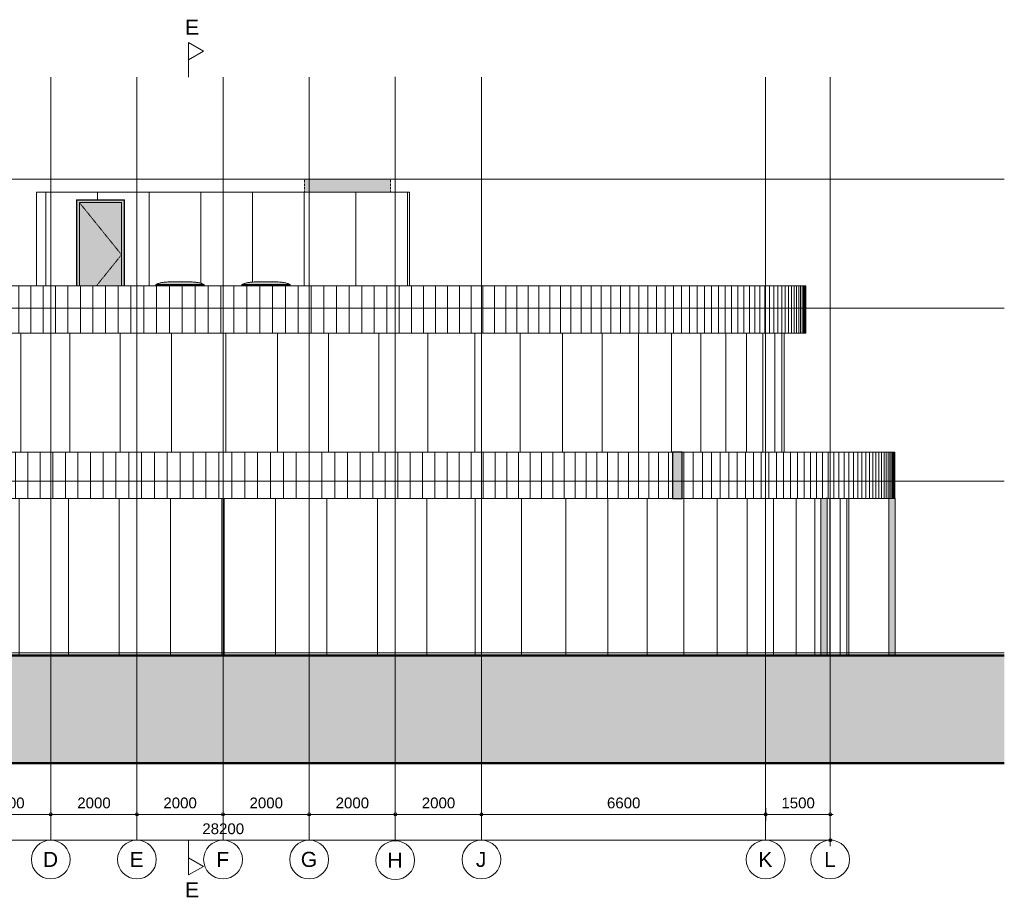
# Model space of a CAD drawing. Header units: millimetres. Extents: x -2730 to 271154, y -5699 to 14719.
# Tile 9 of 9: x 248291 to 271154, y -5676 to 14701. Entities that reach past the tile are written whole.
import ezdxf

# ---------------------------------------------------------------- set-up
doc = ezdxf.new("R2010")
doc.units = ezdxf.units.MM
for name, pattern in [('Dash', [6.35, 3.175, -3.175]), ('THO_hartlijn', [8, 5, -1, 1, -1]), ('THO_hhidden', [2.5, 1.5, -1]), ('THO_hidden', [6, 3, -3]), ('THO_stramienlijn', [20, 17, -1.5, 0, -1.5])]:
    doc.linetypes.add(name, pattern=pattern)
for name, color, linetype, lineweight in [('A-ANNO-DIMS', 7, 'Continuous', 13), ('A-ANNO-DIMS-100', 7, 'Continuous', 13), ('A-DOOR', 7, 'Continuous', 13), ('A-FLOR-LEVL', 7, 'Continuous', 13), ('A-GENM', 7, 'Continuous', 13), ('A-GLAZ', 7, 'Continuous', 13), ('A-WALL-PATT', 7, 'Continuous', 18), ('C-TOPO', 7, 'Continuous', 13), ('C-TOPO-PATT', 7, 'Continuous', 50), ('I-WALL', 7, 'Continuous', 18), ('S-COLS', 7, 'Continuous', 13), ('S-GRID', 7, 'Continuous', 13), ('S-GRID-IDEN', 7, 'Continuous', 13)]:
    doc.layers.add(name, color=color, linetype=linetype, lineweight=lineweight)
for name, color, linetype, lineweight, true_color in [('A-AREA', 1, 'Continuous', 13, 0xff0000), ('A-DETL', 7, 'Continuous', 13, 0x00a600), ('G-ANNO-SYMB', 7, 'THO_hidden', 13, 0xff8040)]:
    doc.layers.add(name, color=color, linetype=linetype, lineweight=lineweight, true_color=true_color)
doc.styles.add('Arial', font='arial.ttf', dxfattribs={"height": 250})
doc.styles.add('Arial_2', font='arial.ttf', dxfattribs={"height": 350})
doc.dimstyles.new('THO_25_-_transparant', dxfattribs={"dimscale": 304.8, "dimtxt": 0.836827, "dimasz": 0.229659, "dimexe": 0.459318, "dimexo": 0.0625, "dimgap": 0.213255, "dimtad": 1, "dimdec": 3, "dimlfac": 304.8, "dimrnd": 0.001, "dimdsep": 46, "dimtxsty": 'Arial', "dimblk1": 'DOTBLANK', "dimblk2": 'DOTBLANK', "dimsah": 1, "dimcen": 0.09, "dimdle": 0.229659, "dimazin": 0, "dimtfac": 1, "dimtdec": 4, "dimtix": 1, "dimtmove": 0, "dimatfit": 3, "dimfxl": 0.001507, "dimfxlon": 1, "dimtvp": 1, "dimtolj": 1, "dimtzin": 0, "dimarcsym": 2})
pattern_1 = [(90, (248897.6, 8000), (-1200, 7e-14), [])]

# ---------------------------------------------------------------- blocks, each defined once
blk = doc.blocks.new('FP_53-04 rechtergevel _plotview_')
at = {"layer": 'A-WALL-PATT', "color": 8, "lineweight": 13, "true_color": 0x808080}
for p, q in [((24124, -63), (24124, 3580)), ((25322, -63), (25322, 3580)), ((26513, -63), (26513, 3580)), ((27686, -63), (27686, 3580)), ((28836, -63), (28836, 3580)), ((29953, -63), (29953, 3580)), ((31030, -63), (31030, 3580)), ((32060, -63), (32060, 3580)), ((33036, -63), (33036, 3580)), ((33951, -63), (33951, 3580)), ((34799, -63), (34799, 3580)), ((35573, -63), (35573, 3580)), ((36270, -63), (36270, 3580)), ((36883, -63), (36883, 3580)), ((37410, -63), (37410, 3580)), ((37845, -63), (37845, 3580)), ((38187, -63), (38187, 3580)), ((38433, -63), (38433, 3580)), ((38582, -63), (38582, 3580))]:
    blk.add_line(p, q, dxfattribs=at)
at = {"layer": 'I-WALL'}
blk.add_line((38630, -63), (38630, 3580), dxfattribs=at)
blk = doc.blocks.new('FP_54-04 rechtergevel _plotview_')
at = {"layer": 'A-WALL-PATT', "color": 8, "lineweight": 13, "true_color": 0x808080}
for p, q in [((9618, -63), (9618, 3580)), ((9767, -63), (9767, 3580)), ((10013, -63), (10013, 3580)), ((10355, -63), (10355, 3580)), ((10790, -63), (10790, 3580)), ((11317, -63), (11317, 3580)), ((11930, -63), (11930, 3580)), ((12627, -63), (12627, 3580)), ((13402, -63), (13402, 3580)), ((14249, -63), (14249, 3580)), ((15164, -63), (15164, 3580)), ((16140, -63), (16140, 3580)), ((17170, -63), (17170, 3580)), ((18247, -63), (18247, 3580)), ((19364, -63), (19364, 3580)), ((20514, -63), (20514, 3580)), ((21687, -63), (21687, 3580)), ((22878, -63), (22878, 3580)), ((24076, -63), (24076, 3580))]:
    blk.add_line(p, q, dxfattribs=at)
at = {"layer": 'I-WALL'}
blk.add_line((9570, 3580), (9570, -63), dxfattribs=at)
blk = doc.blocks.new('FP_55-04 rechtergevel _plotview_')
at = {"layer": 'A-WALL-PATT', "color": 8, "lineweight": 13, "true_color": 0x808080}
for p, q in [((24167, 4660), (24167, 7420)), ((25366, 4660), (25366, 7420)), ((26553, 4660), (26553, 7420)), ((27720, 4660), (27720, 7420)), ((28855, 4660), (28855, 7420)), ((29951, 4660), (29951, 7420)), ((30997, 4660), (30997, 7420)), ((31985, 4660), (31985, 7420)), ((32905, 4660), (32905, 7420)), ((33751, 4660), (33751, 7420)), ((34516, 4660), (34516, 7420)), ((35192, 4660), (35192, 7420)), ((35774, 4660), (35774, 7420)), ((36257, 4660), (36257, 7420)), ((36637, 4660), (36637, 7420)), ((36911, 4660), (36911, 7420)), ((37076, 4660), (37076, 7420))]:
    blk.add_line(p, q, dxfattribs=at)
at = {"layer": 'I-WALL'}
blk.add_line((37130, 4660), (37130, 7420), dxfattribs=at)
blk = doc.blocks.new('FP_56-04 rechtergevel _plotview_')
at = {"layer": 'A-WALL-PATT', "color": 8, "lineweight": 13, "true_color": 0x808080}
for p, q in [((11069, 4660), (11069, 7420)), ((11130, 4660), (11130, 7420)), ((11302, 4660), (11302, 7420)), ((11582, 4660), (11582, 7420)), ((11968, 4660), (11968, 7420)), ((12456, 4660), (12456, 7420)), ((13044, 4660), (13044, 7420)), ((13725, 4660), (13725, 7420)), ((14494, 4660), (14494, 7420)), ((15344, 4660), (15344, 7420)), ((16269, 4660), (16269, 7420)), ((17260, 4660), (17260, 7420)), ((18309, 4660), (18309, 7420)), ((19407, 4660), (19407, 7420)), ((20545, 4660), (20545, 7420)), ((21713, 4660), (21713, 7420)), ((22902, 4660), (22902, 7420)), ((24100, 4660), (24100, 7420))]:
    blk.add_line(p, q, dxfattribs=at)
at = {"layer": 'I-WALL'}
blk.add_line((11070, 7420), (11070, 4660), dxfattribs=at)
blk = doc.blocks.new('FP_57-04 rechtergevel _plotview_')
at = {"layer": 'A-WALL-PATT', "color": 252, "lineweight": 13, "true_color": 0x858482}
for p, q in [((8499, 3590), (8499, 4660)), ((13840, 3580), (13840, 4660)), ((14068, 3580), (14068, 4660)), ((14300, 3580), (14300, 4660)), ((14535, 3580), (14535, 4660)), ((14774, 3580), (14774, 4660)), ((15016, 3580), (15016, 4660)), ((15262, 3580), (15262, 4660)), ((15510, 3580), (15510, 4660)), ((15762, 3580), (15762, 4660)), ((16018, 3580), (16018, 4660)), ((16276, 3580), (16276, 4660)), ((16537, 3580), (16537, 4660)), ((16800, 3580), (16800, 4660)), ((17067, 3580), (17067, 4660)), ((17336, 3580), (17336, 4660)), ((17608, 3580), (17608, 4660)), ((17882, 3580), (17882, 4660)), ((18158, 3580), (18158, 4660)), ((18436, 3580), (18436, 4660)), ((18717, 3580), (18717, 4660)), ((19000, 3580), (19000, 4660)), ((19284, 3580), (19284, 4660)), ((19570, 3580), (19570, 4660)), ((19858, 3580), (19858, 4660)), ((20148, 3580), (20148, 4660)), ((20439, 3580), (20439, 4660)), ((20731, 3580), (20731, 4660)), ((21024, 3580), (21024, 4660)), ((21319, 3580), (21319, 4660)), ((21615, 3580), (21615, 4660)), ((21911, 3580), (21911, 4660)), ((22209, 3580), (22209, 4660)), ((22507, 3580), (22507, 4660)), ((22806, 3580), (22806, 4660)), ((23105, 3580), (23105, 4660)), ((23405, 3580), (23405, 4660)), ((23704, 3580), (23704, 4660)), ((24004, 3580), (24004, 4660)), ((24304, 3580), (24304, 4660)), ((24604, 3580), (24604, 4660)), ((24904, 3580), (24904, 4660)), ((25204, 3580), (25204, 4660)), ((25503, 3580), (25503, 4660)), ((25801, 3580), (25801, 4660)), ((26099, 3580), (26099, 4660)), ((26396, 3580), (26396, 4660)), ((26693, 3580), (26693, 4660)), ((26988, 3580), (26988, 4660)), ((27282, 3580), (27282, 4660)), ((27575, 3580), (27575, 4660)), ((27867, 3580), (27867, 4660)), ((28158, 3580), (28158, 4660)), ((28446, 3580), (28446, 4660)), ((28734, 3580), (28734, 4660)), ((29019, 3580), (29019, 4660)), ((29303, 3580), (29303, 4660)), ((29585, 3580), (29585, 4660)), ((29865, 3580), (29865, 4660)), ((30143, 3580), (30143, 4660)), ((30418, 3580), (30418, 4660)), ((30691, 3580), (30691, 4660)), ((30962, 3580), (30962, 4660)), ((31230, 3580), (31230, 4660)), ((31496, 3580), (31496, 4660)), ((31758, 3580), (31758, 4660)), ((32018, 3580), (32018, 4660)), ((32275, 3580), (32275, 4660)), ((32529, 3580), (32529, 4660)), ((32780, 3580), (32780, 4660)), ((33028, 3580), (33028, 4660)), ((33272, 3580), (33272, 4660)), ((33513, 3580), (33513, 4660)), ((33751, 3580), (33751, 4660)), ((33985, 3580), (33985, 4660)), ((34215, 3580), (34215, 4660)), ((34442, 3580), (34442, 4660))]:
    blk.add_line(p, q, dxfattribs=at)
blk = doc.blocks.new('FP_58-04 rechtergevel _plotview_')
at = {"layer": 'A-WALL-PATT', "color": 252, "lineweight": 13, "true_color": 0x858482}
for p, q in [((10570, 7420), (10570, 8520)), ((10578, 7420), (10578, 8520)), ((10593, 7420), (10593, 8520)), ((10614, 7420), (10614, 8520)), ((10642, 7420), (10642, 8520)), ((10676, 7420), (10676, 8520)), ((10717, 7420), (10717, 8520)), ((10765, 7420), (10765, 8520)), ((10819, 7420), (10819, 8520)), ((10880, 7420), (10880, 8520)), ((10947, 7420), (10947, 8520)), ((11021, 7420), (11021, 8520)), ((11101, 7420), (11101, 8520)), ((11187, 7420), (11187, 8520)), ((11280, 7420), (11280, 8520)), ((11379, 7420), (11379, 8520)), ((11484, 7420), (11484, 8520)), ((11596, 7420), (11596, 8520)), ((11714, 7420), (11714, 8520)), ((11838, 7420), (11838, 8520)), ((11967, 7420), (11967, 8520)), ((12103, 7420), (12103, 8520)), ((12245, 7420), (12245, 8520)), ((12392, 7420), (12392, 8520)), ((12546, 7420), (12546, 8520)), ((12705, 7420), (12705, 8520)), ((12869, 7420), (12869, 8520)), ((13039, 7420), (13039, 8520)), ((13215, 7420), (13215, 8520)), ((13396, 7420), (13396, 8520)), ((13582, 7420), (13582, 8520)), ((13773, 7420), (13773, 8520)), ((13970, 7420), (13970, 8520)), ((14171, 7420), (14171, 8520)), ((14377, 7420), (14377, 8520)), ((14588, 7420), (14588, 8520)), ((14804, 7420), (14804, 8520)), ((15024, 7420), (15024, 8520)), ((15249, 7420), (15249, 8520)), ((15478, 7420), (15478, 8520)), ((15711, 7420), (15711, 8520)), ((15949, 7420), (15949, 8520)), ((16190, 7420), (16190, 8520)), ((16436, 7420), (16436, 8520)), ((16685, 7420), (16685, 8520)), ((16938, 7420), (16938, 8520)), ((17194, 7420), (17194, 8520)), ((17454, 7420), (17454, 8520)), ((17716, 7420), (17716, 8520)), ((17983, 7420), (17983, 8520)), ((18252, 7420), (18252, 8520)), ((18524, 7420), (18524, 8520)), ((18798, 7420), (18798, 8520)), ((19076, 7420), (19076, 8520)), ((19355, 7420), (19355, 8520)), ((19638, 7420), (19638, 8520)), ((19922, 7420), (19922, 8520)), ((20208, 7420), (20208, 8520)), ((20497, 7420), (20497, 8520)), ((20787, 7420), (20787, 8520)), ((21078, 7420), (21078, 8520)), ((21371, 7420), (21371, 8520)), ((21666, 7420), (21666, 8520)), ((21962, 7420), (21962, 8520)), ((22258, 7420), (22258, 8520)), ((22556, 7420), (22556, 8520)), ((22854, 7420), (22854, 8520)), ((23154, 7420), (23154, 8520)), ((23453, 7420), (23453, 8520)), ((23753, 7420), (23753, 8520)), ((24053, 7420), (24053, 8520)), ((24353, 7420), (24353, 8520)), ((24653, 7420), (24653, 8520)), ((24952, 7420), (24952, 8520)), ((25252, 7420), (25252, 8520)), ((25550, 7420), (25550, 8520)), ((25848, 7420), (25848, 8520)), ((26145, 7420), (26145, 8520)), ((26441, 7420), (26441, 8520)), ((26736, 7420), (26736, 8520)), ((27030, 7420), (27030, 8520)), ((27322, 7420), (27322, 8520)), ((27612, 7420), (27612, 8520)), ((27901, 7420), (27901, 8520)), ((28188, 7420), (28188, 8520)), ((28473, 7420), (28473, 8520)), ((28756, 7420), (28756, 8520)), ((29037, 7420), (29037, 8520)), ((29315, 7420), (29315, 8520)), ((29590, 7420), (29590, 8520)), ((29863, 7420), (29863, 8520)), ((30133, 7420), (30133, 8520)), ((30400, 7420), (30400, 8520)), ((30664, 7420), (30664, 8520)), ((30925, 7420), (30925, 8520)), ((31182, 7420), (31182, 8520)), ((31436, 7420), (31436, 8520)), ((31686, 7420), (31686, 8520)), ((31933, 7420), (31933, 8520)), ((32176, 7420), (32176, 8520)), ((32414, 7420), (32414, 8520)), ((32649, 7420), (32649, 8520)), ((32879, 7420), (32879, 8520)), ((33106, 7420), (33106, 8520)), ((33327, 7420), (33327, 8520)), ((33544, 7420), (33544, 8520)), ((33757, 7420), (33757, 8520)), ((33965, 7420), (33965, 8520)), ((34168, 7420), (34168, 8520)), ((34366, 7420), (34366, 8520)), ((34559, 7420), (34559, 8520)), ((34746, 7420), (34746, 8520)), ((34929, 7420), (34929, 8520)), ((35106, 7420), (35106, 8520)), ((35278, 7420), (35278, 8520)), ((35444, 7420), (35444, 8520)), ((35605, 7420), (35605, 8520)), ((35760, 7420), (35760, 8520)), ((35909, 7420), (35909, 8520)), ((36053, 7420), (36053, 8520)), ((36191, 7420), (36191, 8520)), ((36322, 7420), (36322, 8520)), ((36448, 7420), (36448, 8520)), ((36568, 7420), (36568, 8520)), ((36681, 7420), (36681, 8520)), ((36789, 7420), (36789, 8520)), ((36890, 7420), (36890, 8520)), ((36984, 7420), (36984, 8520)), ((37073, 7420), (37073, 8520)), ((37155, 7420), (37155, 8520)), ((37231, 7420), (37231, 8520)), ((37300, 7420), (37300, 8520)), ((37363, 7420), (37363, 8520)), ((37419, 7420), (37419, 8520)), ((37468, 7420), (37468, 8520)), ((37512, 7420), (37512, 8520)), ((37548, 7420), (37548, 8520)), ((37578, 7420), (37578, 8520)), ((37601, 7420), (37601, 8520)), ((37618, 7420), (37618, 8520)), ((37628, 7420), (37628, 8520))]:
    blk.add_line(p, q, dxfattribs=at)
at = {"layer": 'I-WALL'}
for p, q in [((10570, 8520), (10570, 7420)), ((37630, 7420), (37630, 8520))]:
    blk.add_line(p, q, dxfattribs=at)
blk = doc.blocks.new('NLRS_37_WIN_RB_lichtkoepel rechthoekig 1200x1200mm uf02ujgf_gen_bcb - lichtkoepel rechthoekig 1200x1200mm-2423057-04 rechtergevel _plotview_')
at = {"layer": 'A-GLAZ', "true_color": 0xfafafa}
for points in [[(25101, 8555), (25661, 8555), (25593, 8579), (25523, 8597), (25452, 8608), (25380, 8611), (24808, 8611), (24748, 8608), (24677, 8597), (24607, 8579), (24539, 8555), (25028, 8555)], [(25101, 8531), (25661, 8531), (25661, 8555), (24539, 8555), (24539, 8531), (25028, 8531)]]:
    blk.add_hatch(color=7, dxfattribs=at).paths.add_polyline_path(points)
at = {"layer": 'A-GLAZ', "true_color": 0x444444}
blk.add_hatch(color=250, dxfattribs=at).paths.add_polyline_path([(25131, 8520), (25611, 8520), (25600, 8531), (24600, 8531), (24589, 8520), (25101, 8520)])
at = {"layer": 'A-GLAZ'}
for p, q in [((24539, 8555), (25661, 8555)), ((24539, 8555), (24539, 8531)), ((24539, 8531), (25661, 8531)), ((24600, 8531), (24589, 8520)), ((24820, 8611), (25380, 8611)), ((24820, 8611), (25380, 8611)), ((25600, 8531), (25611, 8520)), ((25661, 8531), (25661, 8555))]:
    blk.add_line(p, q, dxfattribs=at)
for points, knots in [([(24820, 8611), (24796, 8611), (24760, 8609), (24712, 8603), (24677, 8597), (24642, 8589), (24595, 8576), (24561, 8564), (24539, 8555)], [-1, -1, -1, -1, -0.75, -0.625, -0.5, -0.375, -0.25, 0, 0, 0, 0]), ([(25661, 8555), (25639, 8564), (25605, 8576), (25558, 8589), (25523, 8597), (25488, 8603), (25440, 8609), (25404, 8611), (25380, 8611)], [0, 0, 0, 0, 0.25, 0.375, 0.5, 0.625, 0.75, 1, 1, 1, 1])]:
    blk.add_open_spline(points, degree=3, knots=knots, dxfattribs=at)
blk = doc.blocks.new('NLRS_28_SCO_UN_houten kolom rond_gen_bcb - rond 150-2413770-04 rechtergevel _plotview_')
at = {"layer": 'S-COLS'}
for p, q in [((39557, 3580), (39557, -63)), ((39707, -63), (39707, 3590)), ((39707, 3590), (39707, 3590))]:
    blk.add_line(p, q, dxfattribs=at)
blk = doc.blocks.new('NLRS_28_SCO_UN_houten kolom rond_gen_bcb - rond 150-V59-04 rechtergevel _plotview_')
at = {"layer": 'S-COLS', "true_color": 0xe8c753}
for points in [[(37986, -63), (38002, -63), (38002, 3580), (37981, 3580), (37981, -63), (37986, -63)], [(38055, -63), (38131, -63), (38131, 3580), (38128, 3580), (38128, 3590), (38107, 3590), (38107, 3580), (38002, 3580), (38002, -63), (38055, -63)]]:
    blk.add_hatch(color=53, dxfattribs=at).paths.add_polyline_path(points)
at = {"layer": 'S-COLS'}
for p, q in [((37981, 3580), (37981, -63)), ((38107, 3590), (38130, 3590)), ((38131, -63), (38131, 3590))]:
    blk.add_line(p, q, dxfattribs=at)
blk = doc.blocks.new('NLRS_28_SCO_UN_houten kolom rond_gen_bcb - rond 150-V62-04 rechtergevel _plotview_')
at = {"layer": 'S-COLS', "true_color": 0xe8c753}
for points in [[(39600, -63), (39600, 3580), (39557, 3580), (39557, -63), (39588, -63)], [(39600, -63), (39707, -63), (39707, 3590), (39700, 3590), (39700, 3580), (39600, 3580), (39600, 69)]]:
    blk.add_hatch(color=53, dxfattribs=at).paths.add_polyline_path(points)
at = {"layer": 'S-COLS'}
for p, q in [((39557, 3580), (39557, -63)), ((39700, 3590), (39707, 3590)), ((39707, -63), (39707, 3590))]:
    blk.add_line(p, q, dxfattribs=at)
blk = doc.blocks.new('FP_63-04 rechtergevel _plotview_')
at = {"layer": 'A-WALL-PATT', "color": 252, "lineweight": 13, "true_color": 0x858482}
for p, q in [((8502, 3580), (8502, 4660)), ((8510, 3580), (8510, 4660)), ((8525, 3580), (8525, 4660)), ((8545, 3580), (8545, 4660)), ((8571, 3580), (8571, 4660)), ((8603, 3580), (8603, 4660)), ((8640, 3580), (8640, 4660)), ((8683, 3580), (8683, 4660)), ((8732, 3580), (8732, 4660)), ((8786, 3580), (8786, 4660)), ((8847, 3580), (8847, 4660)), ((8912, 3580), (8912, 4660)), ((8984, 3580), (8984, 4660)), ((9061, 3580), (9061, 4660)), ((9143, 3580), (9143, 4660)), ((9232, 3580), (9232, 4660)), ((9325, 3580), (9325, 4660)), ((9424, 3580), (9424, 4660)), ((9529, 3580), (9529, 4660)), ((9639, 3580), (9639, 4660)), ((9754, 3580), (9754, 4660)), ((9874, 3580), (9874, 4660)), ((10000, 3580), (10000, 4660)), ((10131, 3580), (10131, 4660)), ((10267, 3580), (10267, 4660)), ((10409, 3580), (10409, 4660)), ((10555, 3580), (10555, 4660)), ((10706, 3580), (10706, 4660)), ((10863, 3580), (10863, 4660)), ((11024, 3580), (11024, 4660)), ((11190, 3580), (11190, 4660)), ((11361, 3580), (11361, 4660)), ((11536, 3580), (11536, 4660)), ((11717, 3580), (11717, 4660)), ((11901, 3580), (11901, 4660)), ((12091, 3580), (12091, 4660)), ((12284, 3580), (12284, 4660)), ((12482, 3580), (12482, 4660)), ((12685, 3580), (12685, 4660)), ((12891, 3580), (12891, 4660)), ((13102, 3580), (13102, 4660)), ((13317, 3580), (13317, 4660)), ((34804, 3580), (34804, 4660)), ((35020, 3580), (35020, 4660)), ((35233, 3580), (35233, 4660)), ((35441, 3580), (35441, 4660)), ((35645, 3580), (35645, 4660)), ((35844, 3580), (35844, 4660)), ((36040, 3580), (36040, 4660)), ((36231, 3580), (36231, 4660)), ((36417, 3580), (36417, 4660)), ((36599, 3580), (36599, 4660)), ((36776, 3580), (36776, 4660)), ((36949, 3580), (36949, 4660)), ((37116, 3580), (37116, 4660)), ((37279, 3580), (37279, 4660)), ((37437, 3580), (37437, 4660)), ((37591, 3580), (37591, 4660)), ((37739, 3580), (37739, 4660)), ((37882, 3580), (37882, 4660)), ((38020, 3580), (38020, 4660)), ((38153, 3580), (38153, 4660)), ((38281, 3580), (38281, 4660)), ((38403, 3580), (38403, 4660)), ((38520, 3580), (38520, 4660)), ((38632, 3580), (38632, 4660)), ((38738, 3580), (38738, 4660)), ((38840, 3580), (38840, 4660)), ((38935, 3580), (38935, 4660)), ((39025, 3580), (39025, 4660)), ((39110, 3580), (39110, 4660)), ((39189, 3580), (39189, 4660)), ((39262, 3580), (39262, 4660)), ((39330, 3580), (39330, 4660)), ((39392, 3580), (39392, 4660)), ((39449, 3580), (39449, 4660)), ((39500, 3580), (39500, 4660)), ((39545, 3580), (39545, 4660)), ((39585, 3580), (39585, 4660)), ((39618, 3580), (39618, 4660)), ((39646, 3580), (39646, 4660)), ((39669, 3580), (39669, 4660)), ((39685, 3580), (39685, 4660)), ((39696, 3580), (39696, 4660)), ((39701, 3580), (39701, 4660))]:
    blk.add_line(p, q, dxfattribs=at)
at = {"layer": 'I-WALL'}
for p, q in [((8500, 4660), (8500, 3580)), ((39700, 3580), (39700, 4660))]:
    blk.add_line(p, q, dxfattribs=at)
blk = doc.blocks.new('NLRS_01_GM_WPB_dummy placeholder_gen_tho - placeholder kubus 2000x4000x3000-2431805-04 rechtergevel _plotview_')
at = {"layer": 'A-GENM', "linetype": 'THO_hhidden', "true_color": 0xdcf8f8}
blk.add_hatch(color=7, dxfattribs=at).paths.add_polyline_path([(27990, 10700), (27990, 11000), (25990, 11000), (25990, 10700)])
at = {"layer": 'A-GENM', "linetype": 'THO_hhidden'}
for p, q in [((25990, 11000), (27990, 11000)), ((25990, 10700), (25990, 11000)), ((27990, 10700), (27990, 11000))]:
    blk.add_line(p, q, dxfattribs=at)
blk = doc.blocks.new('NLRS_31_DO_WB_dummy buiten deurkozijn_gen_bcb - dummy buiten deurkozijn_sp-2443239-04 rechtergevel _plotview_')
at = {"layer": 'A-DOOR', "true_color": 0xf97c04}
for points in [[(20700, 8520), (20707, 8520), (20707, 10513), (21803, 10513), (21803, 8520), (21810, 8520), (21810, 10520), (20700, 10520), (20700, 8941)], [(21146, 10487), (21803, 10487), (21803, 10513), (20707, 10513), (20707, 10487)], [(20767, 8520), (20767, 10453), (21743, 10453), (21743, 8520), (21803, 8520), (21803, 10487), (20707, 10487), (20707, 8520), (20755, 8520)]]:
    blk.add_hatch(color=30, dxfattribs=at).paths.add_polyline_path(points)
at = {"layer": 'A-DOOR', "true_color": 0x4971ff}
blk.add_hatch(color=171, dxfattribs=at).paths.add_polyline_path([(21743, 8520), (21743, 10453), (20767, 10453), (20767, 8520), (21732, 8520)])
at = {"layer": 'A-DOOR'}
for p, q in [((20707, 10487), (20707, 10513)), ((21803, 10513), (20707, 10513)), ((20707, 10487), (20707, 8520)), ((20767, 10453), (21743, 10453)), ((20767, 10453), (20767, 8520)), ((21743, 8520), (21743, 10453)), ((21803, 10513), (21803, 10487)), ((21803, 8520), (21803, 10487))]:
    blk.add_line(p, q, dxfattribs=at)
at = {"layer": 'A-DOOR', "linetype": 'Dash'}
for p, q in [((21743, 9244), (20767, 10453)), ((21159, 8520), (21743, 9244))]:
    blk.add_line(p, q, dxfattribs=at)
blk = doc.blocks.new('Grid - Stramienbol 9_0mm-3500-04 rechtergevel _plotview_')
at = {"layer": 'S-GRID-IDEN'}
blk.add_circle((10000, -4800), 450, dxfattribs=at)
blk = doc.blocks.new('DIMBLOCK50-04 rechtergevel _plotview_')
at = {"layer": 'A-ANNO-DIMS-100'}
for p, q in [((238913, -4350), (238913, -4210)), ((267113, -4350), (267113, -4210)), ((267183, -4350), (238843, -4350)), ((238913, -4350), (238913, -4490)), ((267113, -4350), (267113, -4490))]:
    blk.add_line(p, q, dxfattribs=at)
for centre in [(238913, -4350), (267113, -4350)]:
    blk.add_circle(centre, 35, dxfattribs=at)
at = {"layer": 'A-ANNO-DIMS-100', "color": 0, "insert": (252532, -3960), "char_height": 250, "width": 1153.68, "attachment_point": 1, "line_spacing_factor": 0.941778, "style": 'Arial'}
blk.add_mtext('28200', dxfattribs=at)
blk = doc.blocks.new('_DotBlank')
at = {"color": 0, "linetype": 'ByBlock', "lineweight": -2}
blk.add_line((-0.5, 0), (-1, 0), dxfattribs=at)
blk.add_circle((0, 0), 0.5, dxfattribs=at)
blk = doc.blocks.new('DIMBLOCK51-04 rechtergevel _plotview_')
at = {"layer": 'A-ANNO-DIMS-100'}
for p, q in [((265613, -3750), (265613, -3610)), ((267113, -3750), (267113, -3610)), ((267183, -3750), (265613, -3750)), ((265613, -3750), (265613, -3890)), ((267113, -3750), (267113, -3890))]:
    blk.add_line(p, q, dxfattribs=at)
for centre in [(265613, -3750), (267113, -3750)]:
    blk.add_circle(centre, 35, dxfattribs=at)
at = {"layer": 'A-ANNO-DIMS-100', "color": 0, "insert": (265978, -3360), "char_height": 250, "width": 922.94, "attachment_point": 1, "line_spacing_factor": 0.941778, "style": 'Arial'}
blk.add_mtext('1500', dxfattribs=at)
blk = doc.blocks.new('DIMBLOCK52-04 rechtergevel _plotview_')
at = {"layer": 'A-ANNO-DIMS-100'}
for p, q in [((259013, -3750), (259013, -3610)), ((265613, -3750), (265613, -3610)), ((265613, -3750), (259013, -3750)), ((259013, -3750), (259013, -3890)), ((265613, -3750), (265613, -3890))]:
    blk.add_line(p, q, dxfattribs=at)
for centre in [(259013, -3750), (265613, -3750)]:
    blk.add_circle(centre, 35, dxfattribs=at)
at = {"layer": 'A-ANNO-DIMS-100', "color": 0, "insert": (261928, -3360), "char_height": 250, "width": 922.94, "attachment_point": 1, "line_spacing_factor": 0.941778, "style": 'Arial'}
blk.add_mtext('6600', dxfattribs=at)
blk = doc.blocks.new('DIMBLOCK53-04 rechtergevel _plotview_')
at = {"layer": 'A-ANNO-DIMS-100'}
for p, q in [((257013, -3750), (257013, -3610)), ((259013, -3750), (259013, -3610)), ((259013, -3750), (257013, -3750)), ((257013, -3750), (257013, -3890)), ((259013, -3750), (259013, -3890))]:
    blk.add_line(p, q, dxfattribs=at)
for centre in [(257013, -3750), (259013, -3750)]:
    blk.add_circle(centre, 35, dxfattribs=at)
at = {"layer": 'A-ANNO-DIMS-100', "color": 0, "insert": (257628, -3360), "char_height": 250, "width": 922.94, "attachment_point": 1, "line_spacing_factor": 0.941778, "style": 'Arial'}
blk.add_mtext('2000', dxfattribs=at)
blk = doc.blocks.new('DIMBLOCK54-04 rechtergevel _plotview_')
at = {"layer": 'A-ANNO-DIMS-100'}
for p, q in [((255013, -3750), (255013, -3610)), ((257013, -3750), (257013, -3610)), ((257013, -3750), (255013, -3750)), ((255013, -3750), (255013, -3890)), ((257013, -3750), (257013, -3890))]:
    blk.add_line(p, q, dxfattribs=at)
for centre in [(255013, -3750), (257013, -3750)]:
    blk.add_circle(centre, 35, dxfattribs=at)
at = {"layer": 'A-ANNO-DIMS-100', "color": 0, "insert": (255628, -3360), "char_height": 250, "width": 922.94, "attachment_point": 1, "line_spacing_factor": 0.941778, "style": 'Arial'}
blk.add_mtext('2000', dxfattribs=at)
blk = doc.blocks.new('DIMBLOCK55-04 rechtergevel _plotview_')
at = {"layer": 'A-ANNO-DIMS-100'}
for p, q in [((253013, -3750), (253013, -3610)), ((255013, -3750), (255013, -3610)), ((255013, -3750), (253013, -3750)), ((253013, -3750), (253013, -3890)), ((255013, -3750), (255013, -3890))]:
    blk.add_line(p, q, dxfattribs=at)
for centre in [(253013, -3750), (255013, -3750)]:
    blk.add_circle(centre, 35, dxfattribs=at)
at = {"layer": 'A-ANNO-DIMS-100', "color": 0, "insert": (253628, -3360), "char_height": 250, "width": 922.94, "attachment_point": 1, "line_spacing_factor": 0.941778, "style": 'Arial'}
blk.add_mtext('2000', dxfattribs=at)
blk = doc.blocks.new('DIMBLOCK56-04 rechtergevel _plotview_')
at = {"layer": 'A-ANNO-DIMS-100'}
for p, q in [((251013, -3750), (251013, -3610)), ((253013, -3750), (253013, -3610)), ((253013, -3750), (251013, -3750)), ((251013, -3750), (251013, -3890)), ((253013, -3750), (253013, -3890))]:
    blk.add_line(p, q, dxfattribs=at)
for centre in [(251013, -3750), (253013, -3750)]:
    blk.add_circle(centre, 35, dxfattribs=at)
at = {"layer": 'A-ANNO-DIMS-100', "color": 0, "insert": (251628, -3360), "char_height": 250, "width": 922.94, "attachment_point": 1, "line_spacing_factor": 0.941778, "style": 'Arial'}
blk.add_mtext('2000', dxfattribs=at)
blk = doc.blocks.new('DIMBLOCK57-04 rechtergevel _plotview_')
at = {"layer": 'A-ANNO-DIMS-100'}
for p, q in [((249013, -3750), (249013, -3610)), ((251013, -3750), (251013, -3610)), ((251013, -3750), (249013, -3750)), ((249013, -3750), (249013, -3890)), ((251013, -3750), (251013, -3890))]:
    blk.add_line(p, q, dxfattribs=at)
for centre in [(249013, -3750), (251013, -3750)]:
    blk.add_circle(centre, 35, dxfattribs=at)
at = {"layer": 'A-ANNO-DIMS-100', "color": 0, "insert": (249628, -3360), "char_height": 250, "width": 922.94, "attachment_point": 1, "line_spacing_factor": 0.941778, "style": 'Arial'}
blk.add_mtext('2000', dxfattribs=at)
blk = doc.blocks.new('DIMBLOCK58-04 rechtergevel _plotview_')
at = {"layer": 'A-ANNO-DIMS-100'}
for p, q in [((247013, -3750), (247013, -3610)), ((249013, -3750), (249013, -3610)), ((249013, -3750), (247013, -3750)), ((247013, -3750), (247013, -3890)), ((249013, -3750), (249013, -3890))]:
    blk.add_line(p, q, dxfattribs=at)
for centre in [(247013, -3750), (249013, -3750)]:
    blk.add_circle(centre, 35, dxfattribs=at)
at = {"layer": 'A-ANNO-DIMS-100', "color": 0, "insert": (247628, -3360), "char_height": 250, "width": 922.94, "attachment_point": 1, "line_spacing_factor": 0.941778, "style": 'Arial'}
blk.add_mtext('2000', dxfattribs=at)
blk = doc.blocks.new('Section - Horizontaal links-23535-04 rechtergevel _plotview_')
at = {"layer": 'G-ANNO-SYMB', "color": 7, "linetype": 'Continuous'}
for p, q in [((18550, 13970), (18900, 14170)), ((18900, 13770), (18550, 13970)), ((18900, 14170), (18900, 13770))]:
    blk.add_line(p, q, dxfattribs=at)
at = {"layer": 'G-ANNO-SYMB', "color": 7, "linetype": 'Continuous', "lineweight": 18}
blk.add_line((18900, 14170), (18900, 13370), dxfattribs=at)

msp = doc.modelspace()

# ---------------------------------------------------------------- hatches: boundary and pattern name
at = {"layer": 'A-WALL-PATT', "lineweight": 13, "true_color": 0x808080}
h = msp.add_hatch(dxfattribs=at)
h.set_pattern_fill('FP_14', color=8, style=0, pattern_type=2)
h.set_pattern_definition(pattern_1)
h.paths.add_polyline_path([(248682.6108851, 8520), (249112.6108851, 8520), (249112.6108851, 10700), (248682.6108851, 10700), (248682.6108851, 8940.6799963)])
h = msp.add_hatch(dxfattribs=at)
h.set_pattern_fill('FP_14', color=8, style=0, pattern_type=2)
h.set_pattern_definition(pattern_1)
h.paths.add_polyline_path([(252806.2667673, 8520), (253501.1968226, 8520), (253512.6167445, 8531.4199219), (253451.6114335, 8531.4199219), (253451.6114335, 8555.4199219), (253519.5434556, 8579.3888899), (253589.4433254, 8596.8038049), (253660.6802656, 8607.5075147), (253732.6114335, 8611.4034288), (254306.856514, 8610.631891), (254364.5426014, 8607.5075147), (254435.7795416, 8596.8038049), (254511.8390318, 8577.2155445), (254573.6114335, 8555.4199219), (254573.6114335, 8531.4199219), (254512.6050257, 8531.4199219), (254524.0249476, 8520), (257342.6108851, 8520), (257342.6108851, 10700), (249112.6108851, 10700), (249112.6108851, 8520), (249612.6108851, 8520), (249612.6108851, 10520), (250722.6108851, 10520), (250722.6108851, 8520), (251501.1968226, 8520), (251512.6167445, 8531.4199219), (251451.6114335, 8531.4199219), (251451.6114335, 8555.4199219), (251523.377308, 8580.3440592), (251596.6267608, 8597.8831523), (251669.8762136, 8608.0055828), (251743.1256664, 8611.4034288), (252292.6116581, 8611.4034288), (252364.5426014, 8607.5075147), (252435.7795416, 8596.8038049), (252511.8390318, 8577.2155445), (252573.6114335, 8555.4199219), (252573.6114335, 8531.4199219), (252512.6050257, 8531.4199219), (252524.0249476, 8520), (252695.3685526, 8520)])
at = {"layer": 'A-WALL-PATT', "true_color": 0x808080}
h = msp.add_hatch(color=8, dxfattribs=at)
h.paths.add_polyline_path([(242354.919565, 3580), (242575.7107361, 3580), (242575.7107361, 4660), (242354.919565, 4660), (242354.919565, 3950.6036596)])
h.paths.add_polyline_path([(263536.2875654, 3580), (263670.3017394, 3580), (263670.3017394, 4660), (263449.5105683, 4660), (263449.5105683, 3580)])
at = {"layer": 'C-TOPO-PATT', "lineweight": 13, "true_color": 0xc0c0c0}
msp.add_hatch(color=9, dxfattribs=at).paths.add_polyline_path([(268810.2481662, -2563), (271154.2306554, -2563), (271154.2306554, -63), (233650.5108275, -63), (233650.5108275, -2563), (266466.2656769, -2563)])

# ---------------------------------------------------------------- linework, layer by layer
at = {"layer": 'A-AREA'}
for p, q in [((239129.9686597, 0), (266895.0690235, 0)), ((267044.0686998, 0), (268470.6788824, 0)), ((267544.084818, 0), (268470.6785513, 0))]:
    msp.add_line(p, q, dxfattribs=at)
at = {"layer": 'A-DETL', "color": 7, "linetype": 'THO_hhidden'}
for p, q in [((239129.9686597, 0), (266895.0690235, 0)), ((263449.5105683, 0), (266894.4772528, 0)), ((263670.3017394, 0), (267019.1280411, 0)), ((267043.976866, 0), (268612.6088228, 0)), ((267044.0686998, 0), (268470.6788824, 0)), ((267045.4069741, 0), (268462.6088228, 0)), ((268462.6088228, 0), (267542.977266, 0)), ((267544.084818, 0), (268470.6785513, 0)), ((268470.6785513, 0), (267544.084818, 0))]:
    msp.add_line(p, q, dxfattribs=at)
at = {"layer": 'A-FLOR-LEVL', "color": 5, "linetype": 'THO_stramienlijn', "true_color": 0x0000ff}
for p, q in [((233854.6016822, 11000), (271153.3920477, 11000)), ((233854.6016822, 8000), (271153.3920477, 8000)), ((235124.6016822, 3990), (271153.3920477, 3990)), ((233854.6016822, 0), (271153.3920477, 0))]:
    msp.add_line(p, q, dxfattribs=at)
at = {"layer": 'C-TOPO', "lineweight": 50}
for p, q in [((271154.2306554, -63), (233650.5108275, -63)), ((233650.5108275, -2563), (271154.2306554, -2563))]:
    msp.add_line(p, q, dxfattribs=at)
at = {"layer": 'G-ANNO-SYMB', "color": 16, "linetype": 'THO_hartlijn', "lineweight": 18, "true_color": 0x800000}
for p, q in [((252212.6108851, 14170.0847739), (252212.6108851, 13678.1807533)), ((252212.6108851, -4815.4652282), (252212.6108851, -5157.6288762))]:
    msp.add_line(p, q, dxfattribs=at)
at = {"layer": 'I-WALL'}
for p, q in [((248682.6108851, 8520), (248682.6108851, 10700)), ((257342.6108851, 10700), (248682.6108851, 10700)), ((249612.6108851, 8520), (249612.6108851, 10520)), ((249612.6108851, 10520), (250722.6108851, 10520)), ((250722.6108851, 10520), (250722.6108851, 8520)), ((257342.6108851, 8520), (257342.6108851, 10700)), ((266542.5798872, 8520), (239482.6142974, 8520)), ((239482.6142974, 7420), (266542.5798872, 7420)), ((266042.5798872, 7420), (266042.5798872, 4660)), ((266042.5798872, 4660), (266042.5798872, 7420)), ((263449.5105683, 4660), (242575.7107361, 4660)), ((268612.6088228, 4660), (263670.3017394, 4660)), ((242575.7107361, 3580), (263449.5105683, 3580)), ((263670.3017394, 3580), (267020.1126118, 3580)), ((267041.2893106, 3580), (268612.6088228, 3580)), ((267542.610695, 3560), (267542.610695, 3580))]:
    msp.add_line(p, q, dxfattribs=at)
at = {"layer": 'I-WALL', "lineweight": 25}
for p, q in [((263670.3017394, 4660), (263449.5105683, 4660)), ((263449.5105683, 4660), (263449.5105683, 3580)), ((263670.3017394, 3580), (263670.3017394, 4660)), ((263449.5105683, 3580), (263670.3017394, 3580))]:
    msp.add_line(p, q, dxfattribs=at)
at = {"layer": 'S-GRID', "color": 5, "linetype": 'THO_stramienlijn', "true_color": 0x0000ff}
for p, q in [((249012.6108851, -4350), (249012.6108851, 13370)), ((251012.6108851, -4350), (251012.6108851, 13370)), ((253012.6108851, -4350), (253012.6108851, 13370)), ((255012.6108851, -4350), (255012.6108851, 13370)), ((257012.6108851, -4365.6631086), (257012.6108851, 13375.4223765)), ((259012.6108851, -4350), (259012.6108851, 13370)), ((265612.6108851, -4350), (265612.6108851, 13370)), ((267112.610695, -4350), (267112.610695, 13370))]:
    msp.add_line(p, q, dxfattribs=at)

# ---------------------------------------------------------------- block references
at = {"layer": 'A-DOOR'}
msp.add_blockref('NLRS_31_DO_WB_dummy buiten deurkozijn_gen_bcb - dummy buiten deurkozijn_sp-2443239-04 rechtergevel _plotview_', (228912.6108851, 0), dxfattribs=at)
at = {"layer": 'A-GENM', "linetype": 'THO_hhidden'}
msp.add_blockref('NLRS_01_GM_WPB_dummy placeholder_gen_tho - placeholder kubus 2000x4000x3000-2431805-04 rechtergevel _plotview_', (228912.6108851, 0), dxfattribs=at)
at = {"layer": 'A-GLAZ'}
for p in [(226912.6108851, 0), (228912.6108851, 0)]:
    msp.add_blockref('NLRS_37_WIN_RB_lichtkoepel rechthoekig 1200x1200mm uf02ujgf_gen_bcb - lichtkoepel rechthoekig 1200x1200mm-2423057-04 rechtergevel _plotview_', p, dxfattribs=at)
at = {"layer": 'G-ANNO-SYMB', "color": 7, "linetype": 'Continuous', "extrusion": (0, 0, -1)}
msp.add_blockref('Section - Horizontaal links-23535-04 rechtergevel _plotview_', (-271112.6108851, 0), dxfattribs=at)
at = {"layer": 'G-ANNO-SYMB', "color": 7, "linetype": 'Continuous', "rotation": 180}
msp.add_blockref('Section - Horizontaal links-23535-04 rechtergevel _plotview_', (271112.6108851, 9012.4558977), dxfattribs=at)
at = {"layer": 'I-WALL'}
for name in ['FP_58-04 rechtergevel _plotview_', 'FP_56-04 rechtergevel _plotview_', 'FP_55-04 rechtergevel _plotview_', 'FP_57-04 rechtergevel _plotview_', 'FP_63-04 rechtergevel _plotview_', 'FP_54-04 rechtergevel _plotview_', 'FP_53-04 rechtergevel _plotview_']:
    msp.add_blockref(name, (228912.6108851, 0), dxfattribs=at)
at = {"layer": 'S-COLS'}
for name in ['NLRS_28_SCO_UN_houten kolom rond_gen_bcb - rond 150-V59-04 rechtergevel _plotview_', 'NLRS_28_SCO_UN_houten kolom rond_gen_bcb - rond 150-2413770-04 rechtergevel _plotview_', 'NLRS_28_SCO_UN_houten kolom rond_gen_bcb - rond 150-V62-04 rechtergevel _plotview_']:
    msp.add_blockref(name, (228912.6108851, 0), dxfattribs=at)
at = {"layer": 'S-GRID-IDEN'}
for p in [(239012.6108851, 0), (241012.6108851, 0), (243012.6108851, 0), (245012.6108851, 0), (247012.6108851, -15.6631086), (249012.6108851, 0), (255612.6108851, 0), (257112.610695, 0)]:
    msp.add_blockref('Grid - Stramienbol 9_0mm-3500-04 rechtergevel _plotview_', p, dxfattribs=at)

# ---------------------------------------------------------------- texts
at = {"layer": 'G-ANNO-SYMB', "color": 7, "linetype": 'Continuous', "char_height": 350, "width": 400.84375, "attachment_point": 1, "style": 'Arial_2'}
for insert in [(252131.8089809, 14701.4210172), (252131.8089809, -5326.2926329)]:
    msp.add_mtext('E', dxfattribs=dict(at, insert=insert))
at = {"layer": 'S-GRID-IDEN', "char_height": 350, "attachment_point": 1, "style": 'Arial_2'}
for s, insert, width in [('D', (248830.4888156, -4621.2566012), 432.91125), ('E', (250843.9888156, -4621.2566012), 400.84375), ('F', (252856.9888156, -4621.2566012), 368.77625), ('G', (254817.4888156, -4621.2566012), 464.97875), ('H', (256830.4888156, -4636.9197098), 432.91125), ('J', (258883.4888156, -4621.2566012), 304.64125), ('K', (265443.9888156, -4621.2566012), 400.84375), ('L', (266969.9886255, -4621.2566012), 336.70875)]:
    msp.add_mtext(s, dxfattribs=dict(at, insert=insert, width=width))

# ---------------------------------------------------------------- dimensions: what is measured, and where the dimension line sits
at = {"layer": 'A-ANNO-DIMS'}
for base, p1, p2, override, picture, middle in [((247012.6108851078, -3750.0000000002), (249012.6108851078, -3890.0000000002), (247012.6108851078, -3890.0000000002), {"dimpost": '<>', "dimfxl": 2000}, 'DIMBLOCK58-04 rechtergevel _plotview_', (248012.6108851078, -3557.3567523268)), ((249012.6108851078, -3750.0000000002), (251012.6108851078, -3890.0000000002), (249012.6108851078, -3890.0000000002), {"dimpost": '<>', "dimfxl": 2000}, 'DIMBLOCK57-04 rechtergevel _plotview_', (250012.6108851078, -3557.3567523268)), ((251012.6108851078, -3750.0000000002), (253012.6108851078, -3890.0000000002), (251012.6108851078, -3890.0000000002), {"dimpost": '<>', "dimfxl": 2000}, 'DIMBLOCK56-04 rechtergevel _plotview_', (252012.6108851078, -3557.3567523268)), ((253012.6108851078, -3750.0000000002), (255012.6108851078, -3890.0000000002), (253012.6108851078, -3890.0000000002), {"dimpost": '<>', "dimfxl": 2000}, 'DIMBLOCK55-04 rechtergevel _plotview_', (254012.6108851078, -3557.3567523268)), ((255012.6108851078, -3750.0000000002), (257012.6108851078, -3890.0000000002), (255012.6108851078, -3890.0000000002), {"dimpost": '<>', "dimfxl": 2000}, 'DIMBLOCK54-04 rechtergevel _plotview_', (256012.6108851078, -3557.3567523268)), ((257012.6108851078, -3750.0000000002), (259012.6108851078, -3890.0000000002), (257012.6108851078, -3890.0000000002), {"dimpost": '<>', "dimfxl": 2000}, 'DIMBLOCK53-04 rechtergevel _plotview_', (258012.6108851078, -3557.3567523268)), ((259012.6108851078, -3750.0000000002), (265612.6108851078, -3890.0000000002), (259012.6108851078, -3890.0000000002), {"dimpost": '<>', "dimfxl": 6600}, 'DIMBLOCK52-04 rechtergevel _plotview_', (262312.6108851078, -3557.3567523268)), ((265612.6108851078, -3750.0000000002), (267112.610695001, -3890.0000000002), (265612.6108851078, -3890.0000000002), {"dimpost": '<>', "dimfxl": 1499.99981}, 'DIMBLOCK51-04 rechtergevel _plotview_', (266362.6107900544, -3557.3567523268)), ((238912.6108851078, -4350.0000000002), (267112.610695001, -4490.0000000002), (238912.6108851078, -4490.0000000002), {"dimpost": '<>', "dimfxl": 28199.99981}, 'DIMBLOCK50-04 rechtergevel _plotview_', (253012.6107900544, -4157.2714862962))]:
    dim = msp.add_linear_dim(base=base, p1=p1, p2=p2, dimstyle='THO_25_-_transparant', override=override, dxfattribs=at)
    dim.commit()
    dim.dimension.update_dxf_attribs({"geometry": picture, "text_midpoint": middle})

doc.saveas('drawing.dxf')
